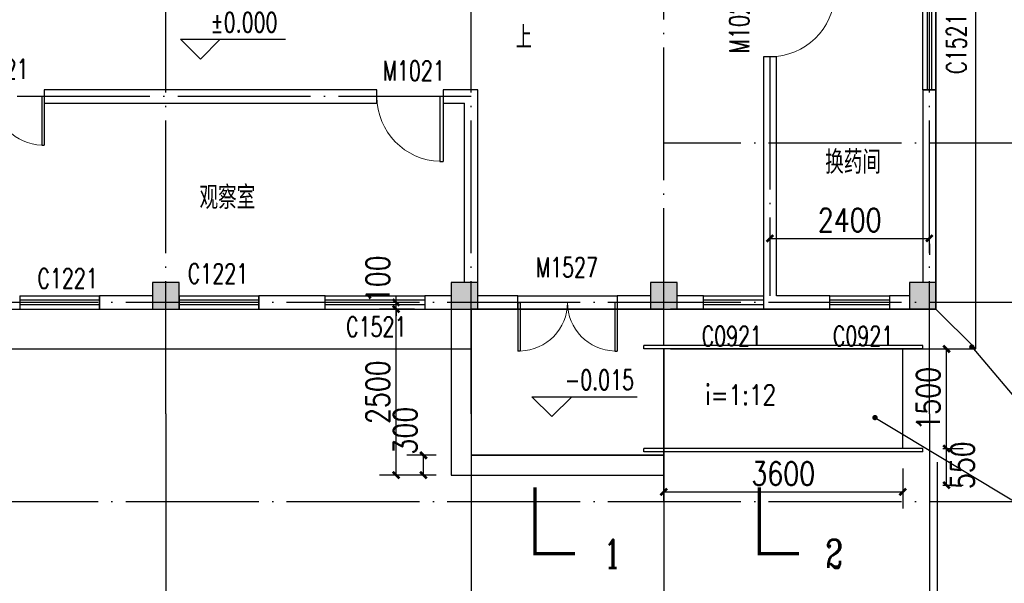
# Model space of a CAD drawing. Extents: x 199962 to 436984, y -16681 to 190402.
# Tile 33 of 36: x 306358 to 321187, y 140768 to 149254. Entities that reach past the tile are written whole.
import ezdxf
from ezdxf.enums import TextEntityAlignment as Align

# ---------------------------------------------------------------- set-up
doc = ezdxf.new("R2010")
doc.units = 0
doc.header["$LTSCALE"] = 1000
doc.header["$MEASUREMENT"] = 0
doc.linetypes.add('DOTE', pattern=[2.42, 2, -0.2, 0.02, -0.2])
for name, color, linetype in [('AXIS', 3, 'Continuous'), ('COLUMN', 1, 'Continuous'), ('DIM_ELEV', 3, 'Continuous'), ('DIM_LEAD', 3, 'Continuous'), ('DIM_SYMB', 3, 'Continuous'), ('DOTE', 8, 'Continuous'), ('PUB_DIM', 3, 'Continuous'), ('PUB_HATCH', 7, 'Continuous'), ('PUB_TEXT', 7, 'Continuous'), ('WALL', 1, 'Continuous'), ('WINDOW', 4, 'Continuous'), ('WINDOW_TEXT', 7, 'Continuous'), ('填充', 8, 'Continuous')]:
    doc.layers.add(name, color=color, linetype=linetype)
doc.styles.add('_TCH_DIM', font='SIMPLEX', dxfattribs={"bigfont": 'GBCBIG'})
doc.styles.add('_TCH_LABEL', font='COMPLEX', dxfattribs={"bigfont": 'GBCBIG'})
doc.styles.add('_TCH_WINDOW', font='SIMPLEX', dxfattribs={"bigfont": 'GBCBIG'})
doc.styles.add('_TEL_DIM', font='SIMPLEX', dxfattribs={"width": 0.8, "height": 3.5, "bigfont": 'HZTXT'})
doc.styles.add('DIM_FONT', font='simplex.shx', dxfattribs={"width": 0.8})
doc.dimstyles.new('_TCH_ARCH&&100', dxfattribs={"dimtxt": 350, "dimasz": 100, "dimexe": 250, "dimexo": 300, "dimgap": 100, "dimtad": 1, "dimdec": 0, "dimzin": 0, "dimdsep": 46, "dimtxsty": 'DIM_FONT', "dimblk": 'ARCHTICK', "dimcen": 0.09, "dimclrt": 7, "dimazin": 2, "dimtfac": 1, "dimtdec": 0, "dimtix": 1, "dimtmove": 2, "dimatfit": 3, "dimfxl": 0, "dimtolj": 1, "dimtzin": 0, "dimarcsym": 0})

# ---------------------------------------------------------------- blocks, each defined once
blk = doc.blocks.new('_ArchTick')
at = {"color": 0, "linetype": 'ByBlock', "const_width": 0.4}
blk.add_lwpolyline([(-0.5, -0.5), (0.5, 0.5)], dxfattribs=at)
blk = doc.blocks.new('*D227')
at = {"layer": 'Defpoints', "color": 0, "transparency": 16777216}
for p in [(316058, 142796), (319658, 142796), (319658, 142145)]:
    blk.add_point(p, dxfattribs=at)
at = {"layer": 'PUB_DIM', "color": 0, "lineweight": -2, "transparency": 16777216}
for p, q in [((316058, 142496), (316058, 141895)), ((319658, 142496), (319658, 141895)), ((316058, 142145), (319658, 142145))]:
    blk.add_line(p, q, dxfattribs=at)
at = {"layer": 'PUB_DIM', "color": 0, "lineweight": -2, "transparency": 16777216, "xscale": 100, "yscale": 100, "zscale": 100, "rotation": 180}
blk.add_blockref('_ArchTick', (316058, 142145), dxfattribs=at)
at = {"layer": 'PUB_DIM', "color": 0, "lineweight": -2, "transparency": 16777216, "xscale": 100, "yscale": 100, "zscale": 100}
blk.add_blockref('_ArchTick', (319658, 142145), dxfattribs=at)
at = {"layer": 'PUB_DIM', "color": 7, "transparency": 16777216, "insert": (317858, 142420), "char_height": 350, "attachment_point": 5, "style": 'DIM_FONT'}
blk.add_mtext('\\A1;3600', dxfattribs=at)
blk = doc.blocks.new('*D228')
at = {"layer": 'Defpoints', "color": 0, "transparency": 16777216}
for p in [(312439, 142696), (312931, 142696), (312931, 142396)]:
    blk.add_point(p, dxfattribs=at)
at = {"layer": 'PUB_DIM', "color": 0, "lineweight": -2, "transparency": 16777216}
for p, q in [((312631, 142696), (312189, 142696)), ((312439, 142396), (312439, 142696)), ((312631, 142396), (312189, 142396))]:
    blk.add_line(p, q, dxfattribs=at)
at = {"layer": 'PUB_DIM', "color": 0, "lineweight": -2, "transparency": 16777216, "xscale": 100, "yscale": 100, "zscale": 100}
for p, rotation in [((312439, 142696), 90), ((312439, 142396), 270)]:
    blk.add_blockref('_ArchTick', p, dxfattribs=dict(at, rotation=rotation))
at = {"layer": 'PUB_DIM', "color": 7, "transparency": 16777216, "insert": (312164, 143066), "char_height": 350, "attachment_point": 5, "rotation": 90, "style": 'DIM_FONT'}
blk.add_mtext('\\A1;300', dxfattribs=at)
blk = doc.blocks.new('*D229')
at = {"layer": 'Defpoints', "color": 0, "transparency": 16777216}
for p in [(312027, 144896), (312606, 144896), (312606, 142396)]:
    blk.add_point(p, dxfattribs=at)
at = {"layer": 'PUB_DIM', "color": 0, "lineweight": -2, "transparency": 16777216}
for p, q in [((312306, 144896), (311777, 144896)), ((312027, 142396), (312027, 144896)), ((312306, 142396), (311777, 142396))]:
    blk.add_line(p, q, dxfattribs=at)
at = {"layer": 'PUB_DIM', "color": 0, "lineweight": -2, "transparency": 16777216, "xscale": 100, "yscale": 100, "zscale": 100}
for p, rotation in [((312027, 144896), 90), ((312027, 142396), 270)]:
    blk.add_blockref('_ArchTick', p, dxfattribs=dict(at, rotation=rotation))
at = {"layer": 'PUB_DIM', "color": 7, "transparency": 16777216, "insert": (311752, 143646), "char_height": 350, "attachment_point": 5, "rotation": 90, "style": 'DIM_FONT'}
blk.add_mtext('\\A1;2500', dxfattribs=at)
blk = doc.blocks.new('*D230')
at = {"layer": 'Defpoints', "color": 0, "transparency": 16777216}
for p in [(312027, 144996), (312606, 144996), (312606, 144896)]:
    blk.add_point(p, dxfattribs=at)
at = {"layer": 'PUB_DIM', "color": 0, "lineweight": -2, "transparency": 16777216}
for p, q in [((312027, 144996), (312027, 145096)), ((312306, 144996), (311777, 144996)), ((312306, 144896), (311777, 144896)), ((312027, 144896), (312027, 144996)), ((312027, 144896), (312027, 144796))]:
    blk.add_line(p, q, dxfattribs=at)
at = {"layer": 'PUB_DIM', "color": 0, "lineweight": -2, "transparency": 16777216, "xscale": 100, "yscale": 100, "zscale": 100}
for p, rotation in [((312027, 144996), 270), ((312027, 144896), 90)]:
    blk.add_blockref('_ArchTick', p, dxfattribs=dict(at, rotation=rotation))
at = {"layer": 'PUB_DIM', "color": 7, "transparency": 16777216, "insert": (311752, 145346), "char_height": 350, "attachment_point": 5, "rotation": 90, "style": 'DIM_FONT'}
blk.add_mtext('\\A1;100', dxfattribs=at)
blk = doc.blocks.new('*D231')
at = {"layer": 'Defpoints', "color": 0, "transparency": 16777216}
for p in [(319959, 144296), (320317, 144296), (319959, 142796)]:
    blk.add_point(p, dxfattribs=at)
at = {"layer": 'PUB_DIM', "color": 0, "lineweight": -2, "transparency": 16777216}
for p, q in [((320259, 144296), (320567, 144296)), ((320317, 142796), (320317, 144296)), ((320259, 142796), (320567, 142796))]:
    blk.add_line(p, q, dxfattribs=at)
at = {"layer": 'PUB_DIM', "color": 0, "lineweight": -2, "transparency": 16777216, "xscale": 100, "yscale": 100, "zscale": 100}
for p, rotation in [((320317, 144296), 90), ((320317, 142796), 270)]:
    blk.add_blockref('_ArchTick', p, dxfattribs=dict(at, rotation=rotation))
at = {"layer": 'PUB_DIM', "color": 7, "transparency": 16777216, "insert": (320042, 143546), "char_height": 350, "attachment_point": 5, "rotation": 90, "style": 'DIM_FONT'}
blk.add_mtext('\\A1;1500', dxfattribs=at)
blk = doc.blocks.new('*D232')
at = {"layer": 'Defpoints', "color": 0, "transparency": 16777216}
for p in [(319959, 142796), (320317, 142796), (319959, 142246)]:
    blk.add_point(p, dxfattribs=at)
at = {"layer": 'PUB_DIM', "color": 0, "lineweight": -2, "transparency": 16777216}
for p, q in [((320259, 142796), (320567, 142796)), ((320317, 142246), (320317, 142796)), ((320259, 142246), (320567, 142246))]:
    blk.add_line(p, q, dxfattribs=at)
at = {"layer": 'PUB_DIM', "color": 0, "lineweight": -2, "transparency": 16777216, "xscale": 100, "yscale": 100, "zscale": 100}
for p, rotation in [((320317, 142796), 90), ((320317, 142246), 270)]:
    blk.add_blockref('_ArchTick', p, dxfattribs=dict(at, rotation=rotation))
at = {"layer": 'PUB_DIM', "color": 7, "transparency": 16777216, "insert": (320558, 142546), "char_height": 350, "attachment_point": 5, "rotation": 90, "style": 'DIM_FONT'}
blk.add_mtext('\\A1;550', dxfattribs=at)
blk = doc.blocks.new('*D422')
at = {"layer": 'AXIS', "color": 0, "lineweight": -2, "transparency": 16777216}
for p, q in [((302558, 142334), (302558, 138324)), ((308558, 142334), (308558, 138324)), ((302558, 138574), (308558, 138574))]:
    blk.add_line(p, q, dxfattribs=at)
at = {"layer": 'Defpoints', "color": 0, "transparency": 16777216}
for p in [(302558, 142634), (308558, 142634), (308558, 138574)]:
    blk.add_point(p, dxfattribs=at)
at = {"layer": 'AXIS', "color": 0, "lineweight": -2, "transparency": 16777216, "xscale": 100, "yscale": 100, "zscale": 100, "rotation": 180}
blk.add_blockref('_ArchTick', (302558, 138574), dxfattribs=at)
at = {"layer": 'AXIS', "color": 0, "lineweight": -2, "transparency": 16777216, "xscale": 100, "yscale": 100, "zscale": 100}
blk.add_blockref('_ArchTick', (308558, 138574), dxfattribs=at)
at = {"layer": 'AXIS', "color": 7, "transparency": 16777216, "insert": (305558, 138849), "char_height": 350, "attachment_point": 5, "style": 'DIM_FONT'}
blk.add_mtext('\\A1;6000', dxfattribs=at)
blk = doc.blocks.new('*D423')
at = {"layer": 'AXIS', "color": 0, "lineweight": -2, "transparency": 16777216}
for p, q in [((308558, 142334), (308558, 138324)), ((313158, 142334), (313158, 138324)), ((308558, 138574), (313158, 138574))]:
    blk.add_line(p, q, dxfattribs=at)
at = {"layer": 'Defpoints', "color": 0, "transparency": 16777216}
for p in [(308558, 142634), (313158, 142634), (313158, 138574)]:
    blk.add_point(p, dxfattribs=at)
at = {"layer": 'AXIS', "color": 0, "lineweight": -2, "transparency": 16777216, "xscale": 100, "yscale": 100, "zscale": 100, "rotation": 180}
blk.add_blockref('_ArchTick', (308558, 138574), dxfattribs=at)
at = {"layer": 'AXIS', "color": 0, "lineweight": -2, "transparency": 16777216, "xscale": 100, "yscale": 100, "zscale": 100}
blk.add_blockref('_ArchTick', (313158, 138574), dxfattribs=at)
at = {"layer": 'AXIS', "color": 7, "transparency": 16777216, "insert": (310858, 138849), "char_height": 350, "attachment_point": 5, "style": 'DIM_FONT'}
blk.add_mtext('\\A1;4600', dxfattribs=at)
blk = doc.blocks.new('*D424')
at = {"layer": 'AXIS', "color": 0, "lineweight": -2, "transparency": 16777216}
for p, q in [((313158, 142334), (313158, 138324)), ((316058, 142334), (316058, 138324)), ((313158, 138574), (316058, 138574))]:
    blk.add_line(p, q, dxfattribs=at)
at = {"layer": 'Defpoints', "color": 0, "transparency": 16777216}
for p in [(313158, 142634), (316058, 142634), (316058, 138574)]:
    blk.add_point(p, dxfattribs=at)
at = {"layer": 'AXIS', "color": 0, "lineweight": -2, "transparency": 16777216, "xscale": 100, "yscale": 100, "zscale": 100, "rotation": 180}
blk.add_blockref('_ArchTick', (313158, 138574), dxfattribs=at)
at = {"layer": 'AXIS', "color": 0, "lineweight": -2, "transparency": 16777216, "xscale": 100, "yscale": 100, "zscale": 100}
blk.add_blockref('_ArchTick', (316058, 138574), dxfattribs=at)
at = {"layer": 'AXIS', "color": 7, "transparency": 16777216, "insert": (314608, 138849), "char_height": 350, "attachment_point": 5, "style": 'DIM_FONT'}
blk.add_mtext('\\A1;2900', dxfattribs=at)
blk = doc.blocks.new('*D425')
at = {"layer": 'AXIS', "color": 0, "lineweight": -2, "transparency": 16777216}
for p, q in [((316058, 142334), (316058, 138324)), ((320058, 142334), (320058, 138324)), ((316058, 138574), (320058, 138574))]:
    blk.add_line(p, q, dxfattribs=at)
at = {"layer": 'Defpoints', "color": 0, "transparency": 16777216}
for p in [(316058, 142634), (320058, 142634), (320058, 138574)]:
    blk.add_point(p, dxfattribs=at)
at = {"layer": 'AXIS', "color": 0, "lineweight": -2, "transparency": 16777216, "xscale": 100, "yscale": 100, "zscale": 100, "rotation": 180}
blk.add_blockref('_ArchTick', (316058, 138574), dxfattribs=at)
at = {"layer": 'AXIS', "color": 0, "lineweight": -2, "transparency": 16777216, "xscale": 100, "yscale": 100, "zscale": 100}
blk.add_blockref('_ArchTick', (320058, 138574), dxfattribs=at)
at = {"layer": 'AXIS', "color": 7, "transparency": 16777216, "insert": (318058, 138849), "char_height": 350, "attachment_point": 5, "style": 'DIM_FONT'}
blk.add_mtext('\\A1;4000', dxfattribs=at)
blk = doc.blocks.new('*D426')
at = {"layer": 'AXIS', "color": 0, "lineweight": -2, "transparency": 16777216}
for p, q in [((320058, 142334), (320058, 138324)), ((320178, 142334), (320178, 138324)), ((320058, 138574), (319958, 138574)), ((320058, 138574), (320178, 138574)), ((320178, 138574), (320278, 138574))]:
    blk.add_line(p, q, dxfattribs=at)
at = {"layer": 'Defpoints', "color": 0, "transparency": 16777216}
for p in [(320058, 142634), (320178, 142634), (320178, 138574)]:
    blk.add_point(p, dxfattribs=at)
at = {"layer": 'AXIS', "color": 0, "lineweight": -2, "transparency": 16777216, "xscale": 100, "yscale": 100, "zscale": 100}
blk.add_blockref('_ArchTick', (320058, 138574), dxfattribs=at)
at = {"layer": 'AXIS', "color": 0, "lineweight": -2, "transparency": 16777216, "xscale": 100, "yscale": 100, "zscale": 100, "rotation": 180}
blk.add_blockref('_ArchTick', (320178, 138574), dxfattribs=at)
at = {"layer": 'AXIS', "color": 7, "transparency": 16777216, "insert": (320528, 138849), "char_height": 350, "attachment_point": 5, "style": 'DIM_FONT'}
blk.add_mtext('\\A1;120', dxfattribs=at)
blk = doc.blocks.new('*D427')
at = {"layer": 'AXIS', "color": 0, "lineweight": -2, "transparency": 16777216}
for p, q in [((302458, 142593), (302458, 137783)), ((320178, 142593), (320178, 137783)), ((302458, 138033), (320178, 138033))]:
    blk.add_line(p, q, dxfattribs=at)
at = {"layer": 'Defpoints', "color": 0, "transparency": 16777216}
for p in [(302458, 142893), (320178, 142893), (320178, 138033)]:
    blk.add_point(p, dxfattribs=at)
at = {"layer": 'AXIS', "color": 0, "lineweight": -2, "transparency": 16777216, "xscale": 100, "yscale": 100, "zscale": 100, "rotation": 180}
blk.add_blockref('_ArchTick', (302458, 138033), dxfattribs=at)
at = {"layer": 'AXIS', "color": 0, "lineweight": -2, "transparency": 16777216, "xscale": 100, "yscale": 100, "zscale": 100}
blk.add_blockref('_ArchTick', (320178, 138033), dxfattribs=at)
at = {"layer": 'AXIS', "color": 7, "transparency": 16777216, "insert": (311318, 138308), "char_height": 350, "attachment_point": 5, "style": 'DIM_FONT'}
blk.add_mtext('\\A1;17720', dxfattribs=at)
blk = doc.blocks.new('$WINLIB2D$00000001')
for p, q in [((-0.5, 0.5), (0.5, 0.5)), ((-0.5, 0.5), (-0.5, -0.5)), ((0.5, -0.5), (0.5, 0.5)), ((0.5, 0.1667), (-0.5, 0.1667)), ((0.5, -0.1667), (-0.5, -0.1667)), ((-0.5, -0.5), (0.5, -0.5))]:
    blk.add_line(p, q)
blk = doc.blocks.new('$DorLib2D$00000002')
for p, q in [((-0.5, 0), (-0.5, 0.4875)), ((-0.475, 0.4875), (-0.5, 0.4875)), ((-0.475, 0), (-0.475, 0.4875)), ((0.475, 0), (0.475, 0.4875)), ((0.475, 0.4875), (0.5, 0.4875)), ((0.5, 0), (0.5, 0.4875)), ((-0.5, 0), (-0.475, 0)), ((0.5, 0), (0.475, 0))]:
    blk.add_line(p, q)
at = {"lineweight": 13}
for centre, start, end in [((-0.4875, 0), 0, 88.53072), ((0.4875, 0), 91.46928, 180)]:
    blk.add_arc(centre, 0.4875, start, end, dxfattribs=at)
blk = doc.blocks.new('_FZH')
blk.add_lwpolyline([(-0.5, -0.5), (0.5, -0.5), (0.5, 0.5), (-0.5, 0.5)], close=True)
at = {"layer": 'PUB_HATCH'}
blk.add_solid([(-0.5, -0.5), (0.5, -0.5), (-0.5, 0.5), (0.5, 0.5)], dxfattribs=at)
blk = doc.blocks.new('$DorLib2D$00000001')
for p, q in [((0.45, 0.975), (0.5, 0.975)), ((0.45, 0), (0.45, 0.975)), ((0.5, 0), (0.5, 0.975)), ((0.5, 0), (0.45, 0))]:
    blk.add_line(p, q)
at = {"lineweight": 13}
blk.add_arc((0.475, 0), 0.975, 91.4693, 180, dxfattribs=at)
blk = doc.blocks.new('*D449')
at = {"layer": 'Defpoints', "color": 0, "transparency": 16777216}
for p in [(317658, 146178), (320058, 146178), (320058, 145962)]:
    blk.add_point(p, dxfattribs=at)
at = {"layer": 'PUB_DIM', "color": 0, "lineweight": -2, "transparency": 16777216}
for p, q in [((317658, 145962), (320058, 145962)), ((317658, 145878), (317658, 145712)), ((320058, 145878), (320058, 145712))]:
    blk.add_line(p, q, dxfattribs=at)
at = {"layer": 'PUB_DIM', "color": 0, "lineweight": -2, "transparency": 16777216, "xscale": 100, "yscale": 100, "zscale": 100, "rotation": 180}
blk.add_blockref('_ArchTick', (317658, 145962), dxfattribs=at)
at = {"layer": 'PUB_DIM', "color": 0, "lineweight": -2, "transparency": 16777216, "xscale": 100, "yscale": 100, "zscale": 100}
blk.add_blockref('_ArchTick', (320058, 145962), dxfattribs=at)
at = {"layer": 'PUB_DIM', "color": 7, "transparency": 16777216, "insert": (318858, 146237), "char_height": 350, "attachment_point": 5, "style": 'DIM_FONT'}
blk.add_mtext('\\A1;2400', dxfattribs=at)

msp = doc.modelspace()

# ---------------------------------------------------------------- linework, layer by layer
for p, q in [((313858.1, 144896.5), (315358.1, 144896.5)), ((319958.1, 144346.5), (315758.1, 144346.5)), ((315758.1, 144296.5), (315758.1, 144346.5)), ((319958.1, 144296.5), (315758.1, 144296.5)), ((316058.1, 144296.5), (316058.1, 142796.5)), ((319658.1, 142796.5), (319658.1, 144296.5)), ((319958.1, 144296.5), (319958.1, 144346.5)), ((319958.1, 142796.5), (315758.1, 142796.5)), ((315758.1, 142746.5), (315758.1, 142796.5)), ((319958.1, 142746.5), (315758.1, 142746.5)), ((319958.1, 142746.5), (319958.1, 142796.5))]:
    msp.add_line(p, q)
at = {"color": 32}
msp.add_line((320758.1, 144296.5), (320158.1, 144896.5), dxfattribs=at)
for points in [[(316158.1, 144296.5), (316358.1, 144296.5), (316358.1, 144296.5), (320758.1, 144296.5), (320758.1, 155396.5), (301858.1, 155396.5), (301858.1, 150396.5)], [(301858.1, 147496.5), (301858.1, 144296.5), (313158.1, 144296.5)]]:
    msp.add_lwpolyline(points, dxfattribs=at)
msp.add_lwpolyline([(316058.1, 142796.5), (316058.1, 144296.5)])
at = {"layer": 'AXIS'}
for p, q in [((308558.1, 143318.1), (308558.1, 137757.9)), ((313158.1, 143318.1), (313158.1, 137757.9)), ((316058.1, 143318.1), (316058.1, 137757.9)), ((320058.1, 143318.1), (320058.1, 137757.9))]:
    msp.add_line(p, q, dxfattribs=at)
at = {"layer": 'DIM_ELEV'}
for p, q in [((309079.5, 148660.9), (308779.5, 148960.9)), ((308779.5, 148960.9), (310362.7, 148960.9)), ((309079.5, 148660.9), (309379.5, 148960.9)), ((314373, 143277.5), (314073, 143577.5)), ((314073, 143577.5), (315656.3, 143577.5)), ((314373, 143277.5), (314673, 143577.5))]:
    msp.add_line(p, q, dxfattribs=at)
at = {"layer": 'DIM_LEAD'}
msp.add_line((319239, 143263.2), (323338.9, 140802.1), dxfattribs=at)
at = {"layer": 'DIM_LEAD', "const_width": 40}
msp.add_lwpolyline([(319221.8, 143273.4, 1), (319256.1, 143252.9, 1)], format="xyb", close=True, dxfattribs=at)
at = {"layer": 'DIM_SYMB'}
msp.add_lwpolyline([(316563.4, 143341.1, 0, 0, 0), (317921.6, 143341.1, 80, 0, 0), (318221.6, 143341.1, 0, 0, 0)], format="xyseb", dxfattribs=at)
at = {"layer": 'DIM_SYMB', "const_width": 50}
for points in [[(314119.7, 142215.2), (314119.7, 141215.2), (314719.7, 141215.2)], [(317495.5, 142215.2), (317495.5, 141215.2), (318095.5, 141215.2)]]:
    msp.add_lwpolyline(points, dxfattribs=at)
at = {"layer": 'DOTE', "linetype": 'DOTE'}
for p, q in [((308558.1, 143318.1), (308558.1, 155262.2)), ((313158.1, 143318.1), (313158.1, 155262.2)), ((316058.1, 141996.5), (316058.1, 155262.2)), ((320058.1, 143318.1), (320058.1, 155262.2)), ((317658.1, 148696.5), (317658.1, 145096.5)), ((313158.1, 148096.5), (300743.9, 148096.5)), ((322058.1, 147396.5), (316058.1, 147396.5)), ((322058.1, 144996.5), (300743.9, 144996.5)), ((322058.1, 141996.5), (299558.1, 141996.5))]:
    msp.add_line(p, q, dxfattribs=at)
at = {"layer": 'PUB_DIM'}
msp.add_line((320697.3, 144326.1), (322211, 142538.8), dxfattribs=at)
at = {"layer": 'PUB_DIM', "const_width": 40}
msp.add_lwpolyline([(320684.3, 144341.4, 1), (320710.2, 144310.9, 1)], format="xyb", close=True, dxfattribs=at)
at = {"layer": 'WALL'}
for p, q in [((317758.1, 148696.5), (317558.1, 148696.5)), ((317558.1, 148696.5), (317558.1, 145096.5)), ((317758.1, 145096.5), (317758.1, 148696.5)), ((311738.1, 148196.5), (306728.1, 148196.5)), ((306728.1, 148196.5), (306728.1, 147996.5)), ((311738.1, 147996.5), (311738.1, 148196.5)), ((313258.1, 148196.5), (312738.1, 148196.5)), ((312738.1, 148196.5), (312738.1, 147996.5)), ((313258.1, 145296.5), (313258.1, 148196.5)), ((320158.1, 148196.5), (319958.1, 148196.5)), ((319958.1, 148196.5), (319958.1, 145296.5)), ((320158.1, 145296.5), (320158.1, 148196.5)), ((306728.1, 147996.5), (311738.1, 147996.5)), ((312738.1, 147996.5), (313058.1, 147996.5)), ((313058.1, 145296.5), (313058.1, 147996.5)), ((308358.1, 145096.5), (307558.1, 145096.5)), ((307558.1, 145096.5), (307558.1, 144896.5)), ((310958.1, 145096.5), (309958.1, 145096.5)), ((309958.1, 145096.5), (309958.1, 144896.5)), ((310958.1, 144896.5), (310958.1, 145096.5)), ((312858.1, 145096.5), (312458.1, 145096.5)), ((312458.1, 145096.5), (312458.1, 144896.5)), ((313858.1, 145096.5), (313258.1, 145096.5)), ((313858.1, 144896.5), (313858.1, 145096.5)), ((315858.1, 145096.5), (315358.1, 145096.5)), ((315358.1, 145096.5), (315358.1, 144896.5)), ((316658.1, 145096.5), (316258.1, 145096.5)), ((316658.1, 144896.5), (316658.1, 145096.5)), ((317558.1, 145096.5), (317558.1, 144896.5)), ((318558.1, 145096.5), (317758.1, 145096.5)), ((318558.1, 144896.5), (318558.1, 145096.5)), ((319758.1, 145096.5), (319458.1, 145096.5)), ((319458.1, 145096.5), (319458.1, 144896.5)), ((307558.1, 144896.5), (308358.1, 144896.5)), ((309958.1, 144896.5), (310958.1, 144896.5)), ((312458.1, 144896.5), (312858.1, 144896.5)), ((313258.1, 144896.5), (313858.1, 144896.5)), ((315358.1, 144896.5), (315858.1, 144896.5)), ((316258.1, 144896.5), (316658.1, 144896.5)), ((317558.1, 144896.5), (317658.1, 144896.5)), ((317658.1, 144896.5), (318558.1, 144896.5)), ((319458.1, 144896.5), (319758.1, 144896.5))]:
    msp.add_line(p, q, dxfattribs=at)
at = {"layer": 'WINDOW'}
for p, q in [((313858.1, 145096.5), (315358.1, 145096.5)), ((316058.1, 144896.5), (313158.1, 144896.5)), ((313858.1, 144896.5), (315358.1, 144896.5)), ((316058.1, 142696.5), (313158.1, 142696.5)), ((316058.1, 142396.5), (316058.1, 142746.5))]:
    msp.add_line(p, q, dxfattribs=at)
for points in [[(312858.1, 144896.5), (312858.1, 142396.5), (316058.1, 142396.5)], [(313158.1, 144896.5), (313158.1, 142696.5), (316058.1, 142696.5)], [(316058.1, 144346.5), (316058.1, 144896.5)]]:
    msp.add_lwpolyline(points, dxfattribs=at)
at = {"layer": '填充'}
for points in [[(302458.1, 154796.5), (320158.1, 154796.5), (320158.1, 144896.5), (316158.1, 144896.5)], [(302458.1, 150035.6), (302458.1, 144896.5), (313058.1, 144896.5)]]:
    msp.add_lwpolyline(points, dxfattribs=at)

# ---------------------------------------------------------------- block references
at = {"layer": 'COLUMN', "xscale": 400, "yscale": 400, "zscale": 400, "rotation": 90}
for p in [(308558.1, 145096.5), (313058.1, 145096.5), (316058.1, 145096.5), (319958.1, 145096.5)]:
    msp.add_blockref('_FZH', p, dxfattribs=at)
at = {"layer": 'WINDOW'}
ref = msp.add_blockref('$DorLib2D$00000001', (317658.1, 149196.5), dxfattribs=dict(at, xscale=1000, yscale=-1000, zscale=1000, rotation=90))
ref.add_attrib('A', 'M1021', (317343.3, 148748.2), dxfattribs={"layer": 'WINDOW_TEXT', "height": 297.5, "rotation": 90, "style": '_TCH_WINDOW', "width": 0.705882})
ref = msp.add_blockref('$WINLIB2D$00000001', (320058.1, 148946.5), dxfattribs=dict(at, xscale=1500, yscale=200, zscale=1500, rotation=90))
ref.add_attrib('A', 'C1521', (320614.9, 148439.6), dxfattribs={"layer": 'WINDOW_TEXT', "height": 297.5, "rotation": 90, "style": '_TCH_WINDOW', "width": 0.705882})
ref = msp.add_blockref('$DorLib2D$00000002', (305978.1, 148096.5), dxfattribs=dict(at, xscale=-1500, yscale=-1500, zscale=-1500))
ref.add_attrib('A', 'M1521', (305555, 148362.4), dxfattribs={"layer": 'WINDOW_TEXT', "height": 297.5, "style": '_TCH_WINDOW', "width": 0.705882})
ref = msp.add_blockref('$DorLib2D$00000001', (312238.1, 148096.5), dxfattribs=dict(at, xscale=1000, yscale=-1000, zscale=1000))
ref.add_attrib('A', 'M1021', (311823.9, 148336.7), dxfattribs={"layer": 'WINDOW_TEXT', "height": 297.5, "style": '_TCH_WINDOW', "width": 0.705882})
ref = msp.add_blockref('$DorLib2D$00000002', (314608.1, 144996.5), dxfattribs=dict(at, xscale=-1500, yscale=-1500, zscale=-1500))
ref.add_attrib('A', 'M1527', (314130.7, 145377.9), dxfattribs={"layer": 'WINDOW_TEXT', "height": 297.5, "style": '_TCH_WINDOW', "width": 0.705882})
ref = msp.add_blockref('$WINLIB2D$00000001', (306958.1, 144996.5), dxfattribs=dict(at, xscale=1200, yscale=200, zscale=1200))
ref.add_attrib('A', 'C1221', (306624.6, 145209.9), dxfattribs={"layer": 'WINDOW_TEXT', "height": 297.5, "style": '_TCH_WINDOW', "width": 0.705882})
ref = msp.add_blockref('$WINLIB2D$00000001', (309358.1, 144996.5), dxfattribs=dict(at, xscale=1200, yscale=200, zscale=1200))
ref.add_attrib('A', 'C1221', (308890.2, 145282.7), dxfattribs={"layer": 'WINDOW_TEXT', "height": 297.5, "style": '_TCH_WINDOW', "width": 0.705882})
ref = msp.add_blockref('$WINLIB2D$00000001', (311708.1, 144996.5), dxfattribs=dict(at, xscale=1500, yscale=-200, zscale=1500))
ref.add_attrib('A', 'C1521', (311273.7, 144482.3), dxfattribs={"layer": 'WINDOW_TEXT', "height": 297.5, "style": '_TCH_WINDOW', "width": 0.705882})
ref = msp.add_blockref('$WINLIB2D$00000001', (317108.1, 144996.5), dxfattribs=dict(at, xscale=900, yscale=-200, zscale=900, rotation=8.42101e-11))
ref.add_attrib('A', 'C0921', (316628.7, 144341.1), dxfattribs={"layer": 'WINDOW_TEXT', "height": 297.5, "style": '_TCH_WINDOW', "width": 0.705882})
ref = msp.add_blockref('$WINLIB2D$00000001', (319008.1, 144996.5), dxfattribs=dict(at, xscale=900, yscale=-200, zscale=900, rotation=8.42101e-11))
ref.add_attrib('A', 'C0921', (318604.9, 144342), dxfattribs={"layer": 'WINDOW_TEXT', "height": 297.5, "style": '_TCH_WINDOW', "width": 0.705882})

# ---------------------------------------------------------------- texts
at = {"layer": 'PUB_DIM', "linetype": 'Continuous', "style": 'DIM_FONT', "width": 0.8}
msp.add_text('i=1:12', height=300, dxfattribs=at).set_placement((317217, 143613.3), align=Align.MIDDLE)
at = {"layer": 'PUB_TEXT'}
for s, height, style, width, p in [('%%P0.000', 297.5, '_TCH_DIM', 0.705882, (309232.7, 149065.9)), ('换药间', 350, '_TEL_DIM', 0.8, (318489.2, 146933.6)), ('观察室', 350, '_TEL_DIM', 0.8, (309066.5, 146401.6)), ('-0.015', 297.5, '_TCH_DIM', 0.705882, (314566.3, 143682.5)), ('1', 425, '_TCH_LABEL', 0.705882, (315155.4, 141002.7)), ('2', 425, '_TCH_LABEL', 0.705882, (318495.5, 141002.7))]:
    msp.add_text(s, height=height, dxfattribs=dict(at, style=style, width=width)).set_placement(p)
at = {"layer": 'PUB_TEXT', "style": '_TCH_DIM'}
msp.add_text('上', height=337.6, dxfattribs=at).set_placement((313828.8, 148820.6))

# ---------------------------------------------------------------- dimensions: what is measured, and where the dimension line sits
at = {"layer": 'AXIS'}
for p1, p2, distance, picture, middle in [((302458.1, 142892.8), (320178.1, 142892.8), -4860.2, '*D427', (311318.1, 138307.5)), ((302558.1, 142633.9), (308558.1, 142633.9), -4060.2, '*D422', (305558.1, 138848.7)), ((308558.1, 142633.9), (313158.1, 142633.9), -4060.2, '*D423', (310858.1, 138848.7)), ((313158.1, 142633.9), (316058.1, 142633.9), -4060.2, '*D424', (314608.1, 138848.7)), ((316058.1, 142633.9), (320058.1, 142633.9), -4060.2, '*D425', (318058.1, 138848.7))]:
    dim = msp.add_aligned_dim(p1=p1, p2=p2, distance=distance, dimstyle='_TCH_ARCH&&100', dxfattribs=at)
    dim.commit()
    dim.dimension.update_dxf_attribs({"geometry": picture, "text_midpoint": middle})
dim = msp.add_linear_dim(base=(320178.1, 138573.7), p1=(320058.1, 142633.9), p2=(320178.1, 142633.9), angle=0, dimstyle='_TCH_ARCH&&100', dxfattribs=at)
dim.commit()
dim.dimension.update_dxf_attribs({"geometry": '*D426', "text_midpoint": (320528.1, 138848.7), "dimtype": 129})
at = {"layer": 'PUB_DIM'}
for p1, p2, distance, picture, middle in [((317658.1, 146177.7), (320058.1, 146177.7), -215.3, '*D449', (318858.1, 146237.4)), ((312606, 142396.5), (312606, 144896.5), 578.8, '*D229', (311752.2, 143646.5)), ((319959, 142796.5), (319959, 144296.5), -358.1, '*D231', (320042.1, 143546.5)), ((316058.1, 142796.5), (319658.1, 142796.5), -651.3, '*D227', (317858.1, 142420.2))]:
    dim = msp.add_aligned_dim(p1=p1, p2=p2, distance=distance, dimstyle='_TCH_ARCH&&100', dxfattribs=at)
    dim.commit()
    dim.dimension.update_dxf_attribs({"geometry": picture, "text_midpoint": middle})
for base, p1, p2, picture, middle in [((312027.2, 144996.5), (312606, 144896.5), (312606, 144996.5), '*D230', (311752.2, 145346.5)), ((312438.9, 142696.5), (312931.2, 142396.5), (312931.2, 142696.5), '*D228', (312163.9, 143066.5)), ((320317.1, 142796.5), (319959, 142246.5), (319959, 142796.5), '*D232', (320558.1, 142546.5))]:
    dim = msp.add_linear_dim(base=base, p1=p1, p2=p2, angle=90, dimstyle='_TCH_ARCH&&100', dxfattribs=at)
    dim.commit()
    dim.dimension.update_dxf_attribs({"geometry": picture, "text_midpoint": middle, "dimtype": 129})

doc.saveas('drawing.dxf')
